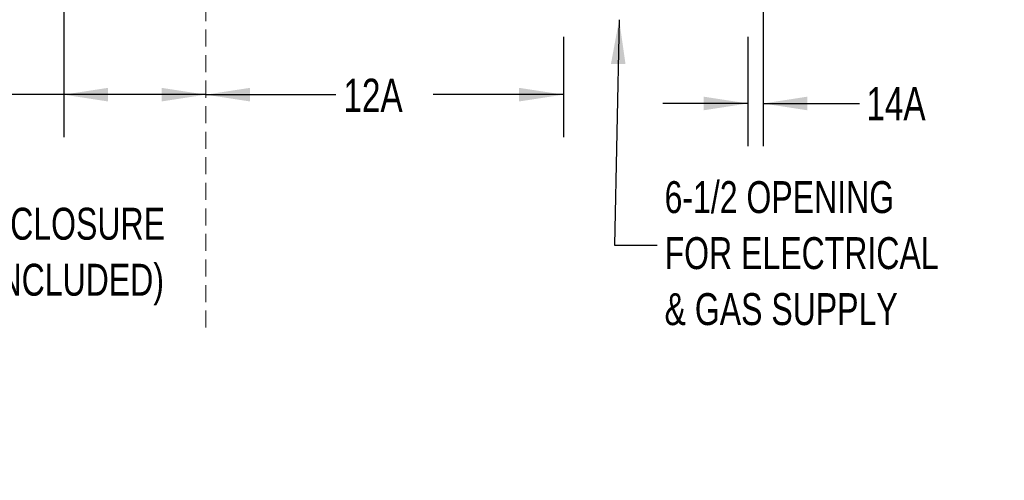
# Model space of a CAD drawing. Header units: inches. Extents: x 35 to 165, y 14 to 115.
# Tile 26 of 40: x 120 to 155, y 14 to 30. Entities that reach past the tile are written whole.
import ezdxf

# ---------------------------------------------------------------- set-up
doc = ezdxf.new("R2010")
doc.units = ezdxf.units.IN
doc.header["$LTSCALE"] = 12
doc.header["$MEASUREMENT"] = 0
doc.linetypes.add('HIDDEN', pattern=[0.075, 0.05, -0.025])
doc.layers.add('FORMAT', color=7, linetype='Continuous')
doc.styles.add('SLDTEXTSTYLE0', font='TXT', dxfattribs={"width": 0.75})
doc.styles.add('SLDTEXTSTYLE1', font='TXT', dxfattribs={"width": 0.571429})
doc.dimstyles.new('SLDDIMSTYLE0', dxfattribs={"dimtxt": 1.17, "dimasz": 1.56, "dimexe": 0, "dimexo": 0.0625, "dimgap": 0.2925, "dimtad": 0, "dimtih": 1, "dimtoh": 1, "dimdec": 3, "dimrnd": 1e-09, "dimzin": 12, "dimdsep": 46, "dimlunit": 5, "dimtxsty": 'SLDTEXTSTYLE0', "dimsah": 1, "dimcen": 0.09, "dimadec": 0, "dimazin": 3, "dimtfac": 1, "dimtdec": 3, "dimtmove": 0, "dimatfit": 0, "dimfxl": 0, "dimfrac": 2, "dimtolj": 1, "dimtzin": 12, "dimarcsym": 0})
doc.dimstyles.new('SLDDIMSTYLE1', dxfattribs={"dimtxt": 1.17, "dimasz": 1.56, "dimexe": 0, "dimexo": 0.0625, "dimgap": 0.2925, "dimtad": 0, "dimtih": 1, "dimtoh": 1, "dimdec": 3, "dimrnd": 1e-09, "dimzin": 12, "dimdsep": 46, "dimlunit": 5, "dimtxsty": 'SLDTEXTSTYLE0', "dimsah": 1, "dimcen": 0.09, "dimadec": 0, "dimazin": 3, "dimtfac": 1, "dimtdec": 3, "dimtofl": 0, "dimtmove": 0, "dimatfit": 3, "dimfxl": 0, "dimfrac": 2, "dimtolj": 1, "dimtzin": 12, "dimarcsym": 0})
doc.dimstyles.new('SLDDIMSTYLE2', dxfattribs={"dimtxt": 0.18, "dimasz": 1.56, "dimexe": 0, "dimexo": 0.0625, "dimgap": 0, "dimtad": 0, "dimtih": 1, "dimtoh": 1, "dimdec": 0, "dimrnd": 1e-09, "dimzin": 0, "dimdsep": 46, "dimlunit": 5, "dimtxsty": 'Standard', "dimsah": 1, "dimcen": 0.09, "dimadec": 0, "dimazin": 0, "dimtfac": 1.56, "dimtdec": 0, "dimtofl": 0, "dimtmove": 0, "dimatfit": 3, "dimfxl": 0, "dimfrac": 2, "dimtolj": 1, "dimtzin": 0, "dimarcsym": 0})

# ---------------------------------------------------------------- blocks, each defined once
blk = doc.blocks.new('SW_NOTE_0')
at = {"layer": 'FORMAT', "color": 0, "char_height": 1.125, "attachment_point": 3, "style": 'SLDTEXTSTYLE0'}
for s, insert in [('FRONT OF ENCLOSURE', (15.504, 1.45)), ('(COUNTERTOP NOT INCLUDED)', (15.469, -0.522))]:
    blk.add_mtext(s, dxfattribs=dict(at, insert=insert))
blk = doc.blocks.new('_D_8')
at = {"layer": 'FORMAT'}
for p, q in [((121.563, 32.192), (121.563, 26.307)), ((121.563, 27.807), (118.967, 27.807)), ((126.57, 27.807), (121.563, 27.807))]:
    blk.add_line(p, q, dxfattribs=at)
for points in [[(121.563, 27.807), (123.123, 27.567), (123.123, 28.047)], [(126.57, 27.807), (125.01, 28.047), (125.01, 27.567)]]:
    blk.add_solid(points, dxfattribs=at)
at = {"layer": 'FORMAT', "insert": (115.8, 28.369), "char_height": 1.17, "attachment_point": 1, "style": 'SLDTEXTSTYLE0'}
blk.add_mtext('11A', dxfattribs=at)
blk = doc.blocks.new('_D_9')
at = {"layer": 'FORMAT'}
for p, q in [((139.171, 29.847), (139.171, 26.307)), ((126.57, 27.807), (131.154, 27.807)), ((139.171, 27.807), (134.587, 27.807))]:
    blk.add_line(p, q, dxfattribs=at)
for points in [[(126.57, 27.807), (128.13, 27.567), (128.13, 28.047)], [(139.171, 27.807), (137.611, 28.047), (137.611, 27.567)]]:
    blk.add_solid(points, dxfattribs=at)
at = {"layer": 'FORMAT', "insert": (131.419, 28.369), "char_height": 1.17, "attachment_point": 1, "style": 'SLDTEXTSTYLE0'}
blk.add_mtext('12A', dxfattribs=at)
blk = doc.blocks.new('_D_12')
at = {"layer": 'FORMAT'}
for p, q in [((146.207, 41.655), (146.207, 25.996)), ((145.671, 29.847), (145.671, 25.996)), ((145.671, 27.496), (142.671, 27.496)), ((146.207, 27.496), (149.607, 27.496))]:
    blk.add_line(p, q, dxfattribs=at)
for points in [[(145.671, 27.496), (144.111, 27.736), (144.111, 27.256)], [(146.207, 27.496), (147.767, 27.256), (147.767, 27.736)]]:
    blk.add_solid(points, dxfattribs=at)
at = {"layer": 'FORMAT', "insert": (149.844, 28.075), "char_height": 1.17, "attachment_point": 1, "style": 'SLDTEXTSTYLE0'}
blk.add_mtext('14A', dxfattribs=at)
blk = doc.blocks.new('SW_NOTE_0_8')
at = {"layer": 'FORMAT', "color": 0, "char_height": 1.125, "attachment_point": 1, "style": 'SLDTEXTSTYLE0'}
for s, insert in [('6-1/2 OPENING', (0.262, 2.261)), ('FOR ELECTRICAL', (0.262, 0.288)), ('& GAS SUPPLY', (0.262, -1.684))]:
    blk.add_mtext(s, dxfattribs=dict(at, insert=insert))

msp = doc.modelspace()

# ---------------------------------------------------------------- linework, layer by layer
at = {"layer": 'FORMAT', "linetype": 'HIDDEN', "lineweight": 18}
msp.add_line((126.5703, 37.3005), (126.5703, 19.5278), dxfattribs=at)

# ---------------------------------------------------------------- block references
at = {"layer": 'FORMAT'}
for name, p in [('SW_NOTE_0_8', (142.4728, 22.4998)), ('SW_NOTE_0', (109.628, 22.3727))]:
    msp.add_blockref(name, p, dxfattribs=at)

# ---------------------------------------------------------------- texts
at = {"layer": 'FORMAT', "insert": (58.6382, 16.7675), "char_height": 2.5, "attachment_point": 1, "style": 'SLDTEXTSTYLE1'}
msp.add_mtext('FRONT VIEW                                                PROFILE VIEW', dxfattribs=at)

# ---------------------------------------------------------------- dimensions: what is measured, and where the dimension line sits
at = {"layer": 'FORMAT'}
for base, p1, p2, text, dimstyle, picture, middle in [((145.6708, 27.4958), (146.2068, 42.2551), (145.6708, 30.4471), '14A', 'SLDDIMSTYLE0', '_D_12', (151.2858, 27.4958)), ((121.5634, 27.8067), (126.5703, 19.5278), (121.5634, 32.7916), '11A', 'SLDDIMSTYLE1', '_D_8', (117.251, 27.8067)), ((139.1708, 27.8067), (126.5703, 19.5278), (139.1708, 30.4471), '12A', 'SLDDIMSTYLE1', '_D_9', (132.8706, 27.8067))]:
    dim = msp.add_linear_dim(base=base, p1=p1, p2=p2, text=text, dimstyle=dimstyle, dxfattribs=at)
    dim.commit()
    dim.dimension.update_dxf_attribs({"geometry": picture, "text_midpoint": middle, "dimtype": 160})

# ---------------------------------------------------------------- leaders
msp.add_leader([(141.1342, 30.4471), (140.9728, 22.4998), (142.4728, 22.4998)], dimstyle='SLDDIMSTYLE2', dxfattribs=at)

doc.saveas('drawing.dxf')
